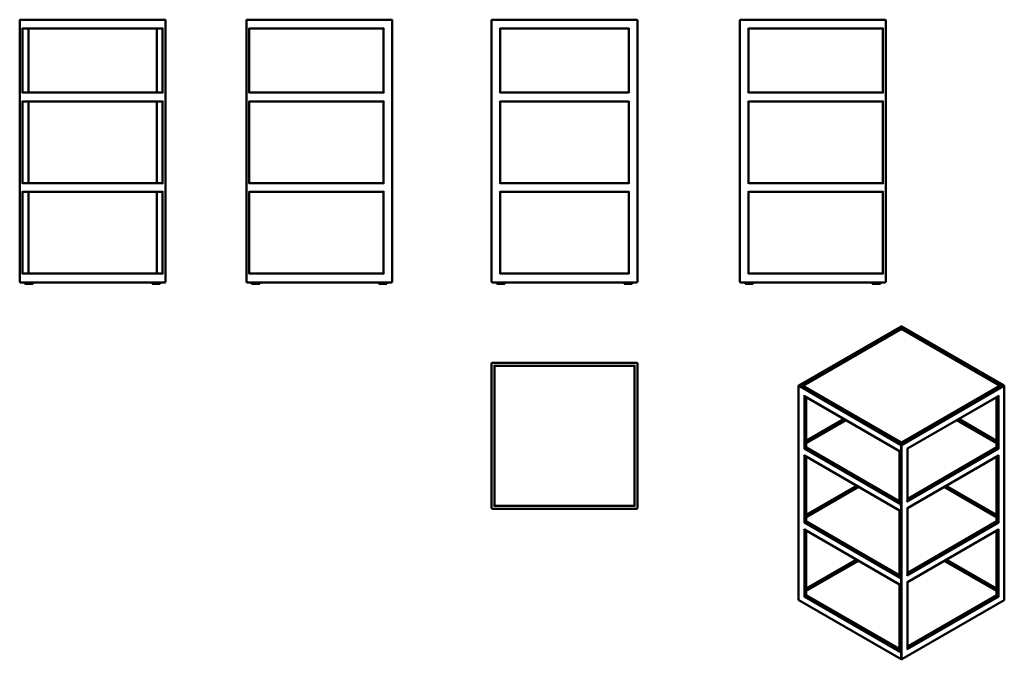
# Model space of a CAD drawing. Header units: millimetres. Extents: x 349 to 3724, y 516 to 2707.
import ezdxf

# ---------------------------------------------------------------- set-up
doc = ezdxf.new("R2010")
doc.units = ezdxf.units.MM
doc.header["$LTSCALE"] = 10
doc.layers.add('Visible (ANSI)', color=7, linetype='Continuous', lineweight=50)
doc.layers.add('Visible Narrow (ANSI)', color=7, linetype='Continuous', lineweight=35)

msp = doc.modelspace()

# ---------------------------------------------------------------- linework, layer by layer
at = {"layer": 'Visible (ANSI)'}
for p, q in [((349.1, 2705.4), (349.1, 1809.4)), ((847.1, 2707.4), (351.1, 2707.4)), ((849.1, 1809.4), (849.1, 2705.4)), ((1126.1, 2705.4), (1126.1, 1809.4)), ((1624.1, 2707.4), (1128.1, 2707.4)), ((1626.1, 1809.4), (1626.1, 2705.4)), ((1966.5, 2705.4), (1966.5, 1809.4)), ((2464.5, 2707.4), (1968.5, 2707.4)), ((2466.5, 1809.4), (2466.5, 2705.4)), ((2817.6, 2705.4), (2817.6, 1809.4)), ((3315.6, 2707.4), (2819.6, 2707.4)), ((3317.6, 1809.4), (3317.6, 2705.4)), ((359.1, 2677.4), (357.1, 2679.4)), ((359.1, 2677.4), (839.1, 2677.4)), ((359.1, 2457.4), (359.1, 2677.4)), ((379.1, 2457.4), (379.1, 2677.4)), ((819.1, 2677.4), (819.1, 2457.4)), ((839.1, 2677.4), (841.1, 2679.4)), ((839.1, 2677.4), (839.1, 2457.4)), ((1136.1, 2677.4), (1134.1, 2679.4)), ((1136.1, 2457.4), (1136.1, 2677.4)), ((1136.1, 2677.4), (1596.1, 2677.4)), ((1596.1, 2677.4), (1598.1, 2679.4)), ((1596.1, 2677.4), (1596.1, 2457.4)), ((1996.5, 2677.4), (1994.5, 2679.4)), ((1996.5, 2457.4), (1996.5, 2677.4)), ((1996.5, 2677.4), (2436.5, 2677.4)), ((2436.5, 2677.4), (2438.5, 2679.4)), ((2436.5, 2677.4), (2436.5, 2457.4)), ((2847.6, 2677.4), (2845.6, 2679.4)), ((2847.6, 2677.4), (3307.6, 2677.4)), ((2847.6, 2457.4), (2847.6, 2677.4)), ((3307.6, 2677.4), (3309.6, 2679.4)), ((3307.6, 2677.4), (3307.6, 2457.4)), ((359.1, 2457.4), (357.1, 2455.4)), ((839.1, 2457.4), (359.1, 2457.4)), ((841.1, 2455.4), (839.1, 2457.4)), ((1136.1, 2457.4), (1134.1, 2455.4)), ((1596.1, 2457.4), (1136.1, 2457.4)), ((1598.1, 2455.4), (1596.1, 2457.4)), ((1996.5, 2457.4), (1994.5, 2455.4)), ((2436.5, 2457.4), (1996.5, 2457.4)), ((2438.5, 2455.4), (2436.5, 2457.4)), ((2847.6, 2457.4), (2845.6, 2455.4)), ((3307.6, 2457.4), (2847.6, 2457.4)), ((3309.6, 2455.4), (3307.6, 2457.4)), ((359.1, 2427.4), (357.1, 2429.4)), ((359.1, 2427.4), (839.1, 2427.4)), ((359.1, 2147.4), (359.1, 2427.4)), ((379.1, 2147.4), (379.1, 2427.4)), ((819.1, 2427.4), (819.1, 2147.4)), ((839.1, 2427.4), (841.1, 2429.4)), ((839.1, 2427.4), (839.1, 2147.4)), ((1136.1, 2427.4), (1134.1, 2429.4)), ((1136.1, 2427.4), (1596.1, 2427.4)), ((1136.1, 2147.4), (1136.1, 2427.4)), ((1596.1, 2427.4), (1598.1, 2429.4)), ((1596.1, 2427.4), (1596.1, 2147.4)), ((1996.5, 2427.4), (1994.5, 2429.4)), ((1996.5, 2147.4), (1996.5, 2427.4)), ((1996.5, 2427.4), (2436.5, 2427.4)), ((2436.5, 2427.4), (2438.5, 2429.4)), ((2436.5, 2427.4), (2436.5, 2147.4)), ((2847.6, 2427.4), (2845.6, 2429.4)), ((2847.6, 2427.4), (3307.6, 2427.4)), ((2847.6, 2147.4), (2847.6, 2427.4)), ((3307.6, 2427.4), (3309.6, 2429.4)), ((3307.6, 2427.4), (3307.6, 2147.4)), ((359.1, 2147.4), (357.1, 2145.4)), ((839.1, 2147.4), (359.1, 2147.4)), ((841.1, 2145.4), (839.1, 2147.4)), ((1136.1, 2147.4), (1134.1, 2145.4)), ((1596.1, 2147.4), (1136.1, 2147.4)), ((1598.1, 2145.4), (1596.1, 2147.4)), ((1996.5, 2147.4), (1994.5, 2145.4)), ((2436.5, 2147.4), (1996.5, 2147.4)), ((2438.5, 2145.4), (2436.5, 2147.4)), ((2847.6, 2147.4), (2845.6, 2145.4)), ((3307.6, 2147.4), (2847.6, 2147.4)), ((3309.6, 2145.4), (3307.6, 2147.4)), ((359.1, 2117.4), (357.1, 2119.4)), ((359.1, 1837.4), (359.1, 2117.4)), ((359.1, 2117.4), (839.1, 2117.4)), ((379.1, 1837.4), (379.1, 2117.4)), ((819.1, 2117.4), (819.1, 1837.4)), ((839.1, 2117.4), (841.1, 2119.4)), ((839.1, 2117.4), (839.1, 1837.4)), ((1136.1, 2117.4), (1134.1, 2119.4)), ((1136.1, 2117.4), (1596.1, 2117.4)), ((1136.1, 1837.4), (1136.1, 2117.4)), ((1596.1, 2117.4), (1598.1, 2119.4)), ((1596.1, 2117.4), (1596.1, 1837.4)), ((1996.5, 2117.4), (1994.5, 2119.4)), ((1996.5, 1837.4), (1996.5, 2117.4)), ((1996.5, 2117.4), (2436.5, 2117.4)), ((2436.5, 2117.4), (2438.5, 2119.4)), ((2436.5, 2117.4), (2436.5, 1837.4)), ((2847.6, 2117.4), (2845.6, 2119.4)), ((2847.6, 1837.4), (2847.6, 2117.4)), ((2847.6, 2117.4), (3307.6, 2117.4)), ((3307.6, 2117.4), (3309.6, 2119.4)), ((3307.6, 2117.4), (3307.6, 1837.4)), ((357.1, 1835.4), (359.1, 1837.4)), ((839.1, 1837.4), (359.1, 1837.4)), ((839.1, 1837.4), (841.1, 1835.4)), ((1134.1, 1835.4), (1136.1, 1837.4)), ((1596.1, 1837.4), (1136.1, 1837.4)), ((1596.1, 1837.4), (1598.1, 1835.4)), ((1994.5, 1835.4), (1996.5, 1837.4)), ((2436.5, 1837.4), (1996.5, 1837.4)), ((2436.5, 1837.4), (2438.5, 1835.4)), ((2845.6, 1835.4), (2847.6, 1837.4)), ((3307.6, 1837.4), (2847.6, 1837.4)), ((3307.6, 1837.4), (3309.6, 1835.4)), ((351.1, 1807.4), (847.1, 1807.4)), ((367.1, 1807.4), (367.1, 1802.4)), ((367.1, 1802.4), (395.1, 1802.4)), ((395.1, 1807.4), (395.1, 1802.4)), ((803.1, 1802.4), (803.1, 1807.4)), ((831.1, 1802.4), (803.1, 1802.4)), ((831.1, 1802.4), (831.1, 1807.4)), ((1128.1, 1807.4), (1624.1, 1807.4)), ((1144.1, 1802.4), (1144.1, 1807.4)), ((1172.1, 1802.4), (1144.1, 1802.4)), ((1172.1, 1802.4), (1172.1, 1807.4)), ((1580.1, 1807.4), (1580.1, 1802.4)), ((1580.1, 1802.4), (1608.1, 1802.4)), ((1608.1, 1807.4), (1608.1, 1802.4)), ((1968.5, 1807.4), (2464.5, 1807.4)), ((1984.5, 1807.4), (1984.5, 1802.4)), ((1984.5, 1802.4), (2012.5, 1802.4)), ((2012.5, 1807.4), (2012.5, 1802.4)), ((2420.5, 1802.4), (2420.5, 1807.4)), ((2448.5, 1802.4), (2420.5, 1802.4)), ((2448.5, 1802.4), (2448.5, 1807.4)), ((2819.6, 1807.4), (3315.6, 1807.4)), ((2835.6, 1802.4), (2835.6, 1807.4)), ((2863.6, 1802.4), (2835.6, 1802.4)), ((2863.6, 1802.4), (2863.6, 1807.4)), ((3271.6, 1807.4), (3271.6, 1802.4)), ((3271.6, 1802.4), (3299.6, 1802.4)), ((3299.6, 1807.4), (3299.6, 1802.4)), ((3370.3, 1656.2), (3019.6, 1453.7)), ((3723, 1453.7), (3372.3, 1656.2)), ((3371.3, 1648.6), (3032.9, 1453.2)), ((3371.3, 1648.6), (3371.3, 1651.2)), ((3371.3, 1647.9), (3371.3, 1648.6)), ((3709.8, 1453.2), (3371.3, 1648.6)), ((1966.5, 1529.9), (1966.5, 1033.9)), ((2464.5, 1531.9), (1968.5, 1531.9)), ((1976.5, 1521.9), (1974.5, 1523.9)), ((1976.5, 1521.9), (2456.5, 1521.9)), ((1976.5, 1041.9), (1976.5, 1521.9)), ((1976.6, 1521.8), (1976.6, 1042)), ((1978.6, 1519.8), (1976.6, 1521.8)), ((2456.4, 1521.8), (1976.6, 1521.8)), ((2454.4, 1519.8), (2456.4, 1521.8)), ((2456.4, 1042), (2456.4, 1521.8)), ((2456.5, 1521.9), (2458.5, 1523.9)), ((2456.5, 1521.9), (2456.5, 1041.9)), ((2466.5, 1033.9), (2466.5, 1529.9)), ((3018.6, 720.4), (3018.6, 1452)), ((3371.3, 1256.7), (3031.1, 1453.2)), ((3711.6, 1453.2), (3371.3, 1256.7)), ((3724, 720.4), (3724, 1452)), ((3365.1, 1229.6), (3039, 1417.9)), ((3703.7, 1417.9), (3391.7, 1237.8)), ((3045.2, 1240.9), (3045.2, 1414.3)), ((3697.4, 1240.9), (3697.4, 1414.3)), ((3045.2, 1264.4), (3175, 1339.3)), ((3182.1, 1335.2), (3045.2, 1256.2)), ((3697.4, 1256.2), (3560.5, 1335.2)), ((3567.6, 1339.3), (3697.4, 1264.4)), ((3371.3, 1256.7), (3371.3, 1259.4)), ((3371.3, 1256.1), (3371.3, 1256.7)), ((3040.4, 1238.1), (3037.6, 1236.5)), ((3040.4, 1238.1), (3044.6, 1240.5)), ((3045.2, 1240.9), (3044.6, 1240.5)), ((3365.1, 1056.2), (3045.2, 1240.9)), ((3365.1, 1229.6), (3365.7, 1229.9)), ((3365.1, 1049), (3365.1, 1229.6)), ((3391.7, 1237.8), (3391.1, 1238.1)), ((3697.4, 1240.9), (3391.7, 1064.4)), ((3391.7, 1057.2), (3391.7, 1237.8)), ((3698, 1240.5), (3697.4, 1240.9)), ((3698, 1240.5), (3702.2, 1238.1)), ((3705.1, 1236.5), (3702.2, 1238.1)), ((3365.1, 1025.5), (3039, 1213.7)), ((3045.2, 987.8), (3045.2, 1210.1)), ((3703.7, 1213.7), (3391.7, 1033.6)), ((3697.4, 987.8), (3697.4, 1210.1)), ((3045.2, 1011.3), (3217.4, 1110.7)), ((3224.6, 1106.6), (3045.2, 1003.1)), ((3697.4, 1003.1), (3518.1, 1106.6)), ((3525.2, 1110.7), (3697.4, 1011.3)), ((1968.5, 1031.9), (2464.5, 1031.9)), ((1974.5, 1039.9), (1976.5, 1041.9)), ((2456.5, 1041.9), (1976.5, 1041.9)), ((1976.6, 1042), (1978.6, 1044)), ((1976.6, 1042), (2456.4, 1042)), ((2454.4, 1044), (2456.4, 1042)), ((2456.5, 1041.9), (2458.5, 1039.9)), ((3365.1, 1025.5), (3365.7, 1025.8)), ((3365.1, 795.9), (3365.1, 1025.5)), ((3391.7, 1033.6), (3391.1, 1034)), ((3391.7, 804.1), (3391.7, 1033.6)), ((3040.4, 985), (3037.6, 983.3)), ((3040.4, 985), (3044.6, 987.4)), ((3045.2, 987.8), (3044.6, 987.4)), ((3365.1, 803.1), (3045.2, 987.8)), ((3697.4, 987.8), (3391.7, 811.3)), ((3698, 987.4), (3697.4, 987.8)), ((3698, 987.4), (3702.2, 985)), ((3705.1, 983.3), (3702.2, 985)), ((3365.1, 772.4), (3039, 960.6)), ((3045.2, 734.7), (3045.2, 957)), ((3703.7, 960.6), (3391.7, 780.5)), ((3697.4, 734.7), (3697.4, 957)), ((3217.4, 857.6), (3045.2, 758.2)), ((3224.5, 853.5), (3045.2, 750)), ((3697.4, 750), (3518.2, 853.5)), ((3697.4, 758.2), (3525.2, 857.6)), ((3391.7, 780.5), (3391.1, 780.9)), ((3391.7, 550.9), (3391.7, 780.5)), ((3365.1, 772.4), (3365.7, 772.7)), ((3365.1, 542.8), (3365.1, 772.4)), ((3019.6, 718.7), (3370.3, 516.2)), ((3037.6, 730.2), (3040.4, 731.9)), ((3044.6, 734.3), (3040.4, 731.9)), ((3044.6, 734.3), (3045.2, 734.7)), ((3365.1, 550), (3045.2, 734.7)), ((3372.3, 516.2), (3723, 718.7)), ((3697.4, 734.7), (3391.7, 558.1)), ((3697.4, 734.7), (3698, 734.3)), ((3702.2, 731.9), (3698, 734.3)), ((3702.2, 731.9), (3705.1, 730.2))]:
    msp.add_line(p, q, dxfattribs=at)
for centre, start, end in [((351.1, 2705.4), 90, 180), ((847.1, 2705.4), 0, 90), ((1128.1, 2705.4), 90, 180), ((1624.1, 2705.4), 0, 90), ((1968.5, 2705.4), 90, 180), ((2464.5, 2705.4), 0, 90), ((2819.6, 2705.4), 90, 180), ((3315.6, 2705.4), 0, 90), ((351.1, 1809.4), 180, 270), ((847.1, 1809.4), 270, 0), ((1128.1, 1809.4), 180, 270), ((1624.1, 1809.4), 270, 0), ((1968.5, 1809.4), 180, 270), ((2464.5, 1809.4), 270, 0), ((2819.6, 1809.4), 180, 270), ((3315.6, 1809.4), 270, 0), ((3371.3, 1654.5), 60, 120), ((1968.5, 1529.9), 90, 180), ((2464.5, 1529.9), 0, 90), ((3020.6, 1452), 120, 180), ((3722, 1452), 0, 60), ((1968.5, 1033.9), 180, 270), ((2464.5, 1033.9), 270, 0), ((3020.6, 720.4), 180, 240), ((3722, 720.4), 300, 0), ((3371.3, 517.9), 240, 300)]:
    msp.add_arc(centre, 2, start, end, dxfattribs=at)
for centre, major_axis, start_param, end_param in [((3029.1, 1452), (-2.83, 0), 3.926991, 4.712389), ((3034.9, 1452), (2.83, 0), 1.570796, 2.822477), ((3707.8, 1452), (-2.83, 0), 3.460708, 4.712389), ((3713.6, 1452), (2.83, 0), 1.570796, 2.356194), ((3039, 1420.2), (1.41, -2.45), 4.712389, 5.497787), ((3703.7, 1420.2), (-1.41, -2.45), 0.785398, 1.570796), ((3039, 1216), (1.41, -2.45), 4.712389, 5.497787), ((3703.7, 1216), (-1.41, -2.45), 0.785398, 1.570796), ((3367.1, 1047.8), (1.41, -2.45), 3.926991, 4.712389), ((3389.7, 1056), (-1.41, -2.45), 1.570796, 2.356194), ((3039, 962.9), (1.41, -2.45), 4.712389, 5.497787), ((3703.7, 962.9), (-1.41, -2.45), 0.785398, 1.570796), ((3367.1, 794.7), (1.41, -2.45), 3.926991, 4.712389), ((3389.7, 802.9), (-1.41, -2.45), 1.570796, 2.356194), ((3367.1, 541.6), (-1.41, 2.45), 0.785398, 1.570796), ((3389.7, 549.8), (-1.41, -2.45), 1.570796, 2.356194)]:
    msp.add_ellipse(centre, major_axis=major_axis, ratio=0.57735, start_param=start_param, end_param=end_param, dxfattribs=at)
at = {"layer": 'Visible Narrow (ANSI)'}
for p, q in [((3020.6, 1453.6), (3371.3, 1656.1)), ((3371.3, 1656.1), (3722, 1453.6)), ((3371.3, 1651.2), (3029.1, 1453.6)), ((3034.9, 1453.6), (3371.3, 1647.9)), ((3713.6, 1453.6), (3371.3, 1651.2)), ((3371.3, 1647.9), (3707.8, 1453.6)), ((3371.3, 1251.2), (3020.6, 1453.6)), ((3029.1, 1453.6), (3371.3, 1256.1)), ((3371.3, 1259.4), (3034.9, 1453.6)), ((3707.8, 1453.6), (3371.3, 1259.4)), ((3371.3, 1256.1), (3713.6, 1453.6)), ((3722, 1453.6), (3371.3, 1251.2)), ((3019.2, 719.6), (3019.2, 1451.2)), ((3019.2, 1451.2), (3369.9, 1248.7)), ((3037.6, 1419.4), (3037.6, 1236.5)), ((3365.7, 1229.9), (3037.6, 1419.4)), ((3372.7, 1248.7), (3723.5, 1451.2)), ((3705.1, 1419.4), (3391.1, 1238.1)), ((3705.1, 1236.5), (3705.1, 1419.4)), ((3723.5, 1451.2), (3723.5, 719.6)), ((3040.4, 1238.1), (3040.4, 1417)), ((3044.6, 1414.6), (3044.6, 1240.5)), ((3698, 1240.5), (3698, 1414.6)), ((3702.2, 1417), (3702.2, 1238.1)), ((3045.2, 1263.7), (3175.6, 1339)), ((3179.8, 1336.5), (3045.2, 1258.8)), ((3045.2, 1255.5), (3182.7, 1334.9)), ((3559.9, 1334.9), (3697.4, 1255.5)), ((3697.4, 1258.8), (3562.8, 1336.5)), ((3567.1, 1339), (3697.4, 1263.7)), ((3037.6, 1236.5), (3365.7, 1047)), ((3037.6, 1215.2), (3037.6, 983.3)), ((3365.7, 1025.8), (3037.6, 1215.2)), ((3365.1, 1050.6), (3040.4, 1238.1)), ((3044.6, 1240.5), (3365.1, 1055.5)), ((3365.1, 1058.9), (3045.2, 1243.6)), ((3365.7, 1047), (3365.7, 1229.9)), ((3369.9, 1248.7), (3369.9, 517.1)), ((3372.7, 517.1), (3372.7, 1248.7)), ((3391.1, 1238.1), (3391.1, 1055.2)), ((3391.1, 1055.2), (3705.1, 1236.5)), ((3705.1, 1215.2), (3391.1, 1034)), ((3697.4, 1243.6), (3391.7, 1067)), ((3391.7, 1063.7), (3698, 1240.5)), ((3702.2, 1238.1), (3391.7, 1058.8)), ((3705.1, 983.3), (3705.1, 1215.2)), ((3040.4, 985), (3040.4, 1212.9)), ((3044.6, 1210.5), (3044.6, 987.4)), ((3698, 987.4), (3698, 1210.5)), ((3702.2, 1212.9), (3702.2, 985)), ((3045.2, 1010.6), (3218, 1110.4)), ((3222.2, 1107.9), (3045.2, 1005.7)), ((3045.2, 1002.4), (3225.1, 1106.3)), ((3517.5, 1106.3), (3697.4, 1002.4)), ((3697.4, 1005.7), (3520.4, 1107.9)), ((3524.6, 1110.4), (3697.4, 1010.6)), ((3365.7, 793.9), (3365.7, 1025.8)), ((3391.1, 1034), (3391.1, 802.1)), ((3037.6, 983.3), (3365.7, 793.9)), ((3365.1, 797.5), (3040.4, 985)), ((3044.6, 987.4), (3365.1, 802.4)), ((3365.1, 805.8), (3045.2, 990.4)), ((3391.1, 802.1), (3705.1, 983.3)), ((3697.4, 990.4), (3391.7, 813.9)), ((3391.7, 810.6), (3698, 987.4)), ((3702.2, 985), (3391.7, 805.7)), ((3037.6, 962.1), (3037.6, 730.2)), ((3365.7, 772.7), (3037.6, 962.1)), ((3040.4, 731.9), (3040.4, 959.8)), ((3044.6, 957.4), (3044.6, 734.3)), ((3705.1, 962.1), (3391.1, 780.9)), ((3698, 734.3), (3698, 957.4)), ((3702.2, 959.8), (3702.2, 731.9)), ((3705.1, 730.2), (3705.1, 962.1)), ((3045.2, 757.5), (3218, 857.3)), ((3222.2, 854.8), (3045.2, 752.6)), ((3045.2, 749.3), (3225.1, 853.2)), ((3517.6, 853.2), (3697.4, 749.3)), ((3697.4, 752.6), (3520.4, 854.8)), ((3524.6, 857.3), (3697.4, 757.5)), ((3391.1, 780.9), (3391.1, 549)), ((3365.7, 540.8), (3365.7, 772.7)), ((3369.9, 517.1), (3019.2, 719.6)), ((3037.6, 730.2), (3365.7, 540.8)), ((3365.1, 544.4), (3040.4, 731.9)), ((3044.6, 734.3), (3365.1, 549.3)), ((3365.1, 552.6), (3045.2, 737.2)), ((3723.5, 719.6), (3372.7, 517.1)), ((3391.1, 549), (3705.1, 730.2)), ((3697.4, 737.2), (3391.7, 560.7)), ((3391.7, 557.5), (3698, 734.3)), ((3702.2, 731.9), (3391.7, 552.6))]:
    msp.add_line(p, q, dxfattribs=at)
for centre, major_axis, start_param, end_param in [((3371.3, 1654.5), (-1, 1.73), 5.497787, 6.283185), ((3371.3, 1654.5), (1, 1.73), 0, 0.785398), ((3020.6, 1452), (-2, 0), 0, 0.785398), ((3020.6, 1452), (1, 1.73), 0.785398, 2.356194), ((3020.6, 1452), (-1, 1.73), 5.497787, 6.283185), ((3722, 1452), (1, 1.73), 0, 0.785398), ((3722, 1452), (1, -1.73), 0.785398, 2.356194), ((3722, 1452), (2, 0), 5.497787, 6.283185), ((3371.3, 1249.5), (-1, -1.73), 3.926991, 5.497787), ((3371.3, 1249.5), (-1, 1.73), 3.926991, 5.497787), ((3371.3, 1249.5), (2, 0), 3.926991, 5.497787), ((3020.6, 720.4), (-2, 0), 0, 0.785398), ((3020.6, 720.4), (-1, -1.73), 5.497787, 6.283185), ((3722, 720.4), (1, -1.73), 0, 0.785398), ((3722, 720.4), (2, 0), 5.497787, 6.283185), ((3371.3, 517.9), (-1, -1.73), 5.497787, 6.283185), ((3371.3, 517.9), (-2, 0), 0.785398, 2.356194), ((3371.3, 517.9), (1, -1.73), 0, 0.785398)]:
    msp.add_ellipse(centre, major_axis=major_axis, ratio=0.57735, start_param=start_param, end_param=end_param, dxfattribs=at)

doc.saveas('drawing.dxf')
